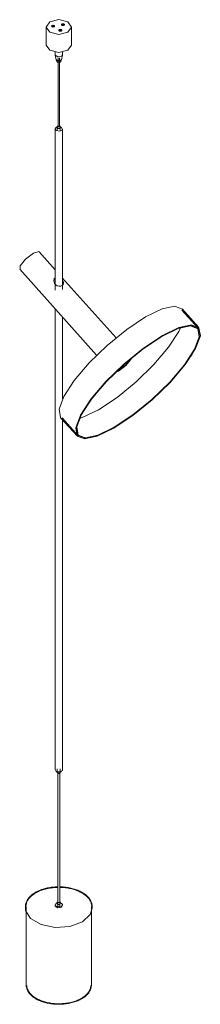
# Model space of a CAD drawing. Header units: millimetres. Extents: x -3515 to -1315, y -4053 to 6829.
# Tile 1 of 5: x -2775 to -2498, y -4053 to -2544. Entities that reach past the tile are written whole.
import ezdxf

# ---------------------------------------------------------------- set-up
doc = ezdxf.new("R2010")
doc.units = ezdxf.units.MM
doc.layers.add('E-LITE-EQPM', color=7, linetype='Continuous', lineweight=20)

# ---------------------------------------------------------------- blocks, each defined once
blk = doc.blocks.new('20166 - 20166 WHIZZ Black pendant lamp accessory _ 20162 Lamp-463508-00 Isometrico PDF')
at = {"layer": 'E-LITE-EQPM', "lineweight": 9}
for p, q in [((-2374.1, -2555.6), (-2374.1, -2583.4)), ((-2361.6, -2555.1), (-2361.7, -2555)), ((-2335.1, -2583.4), (-2335.1, -2555.6)), ((-2360.4, -2594.1), (-2360.4, -2598.1)), ((-2348.9, -2598.1), (-2348.9, -2594.1)), ((-2340.9, -2591.3), (-2335.1, -2583.4)), ((-2360.3, -2598.5), (-2358.6, -2605.7)), ((-2357.5, -2605.4), (-2357.5, -2608.2)), ((-2355.7, -2603), (-2355.7, -2707.5)), ((-2353.6, -2707.5), (-2353.6, -2603)), ((-2351.7, -2608.2), (-2352.6, -2609.4)), ((-2350.7, -2605.7), (-2351.8, -2607)), ((-2351.7, -2608.2), (-2351.7, -2605.4)), ((-2350.7, -2605.7), (-2349, -2598.5)), ((-2349.1, -2597.2), (-2350.6, -2600.4)), ((-2360.4, -2712), (-2360.4, -2958.7)), ((-2356.9, -2707.5), (-2356.9, -2713.6)), ((-2356.9, -2710.3), (-2356.2, -2711.3)), ((-2356.2, -2711.3), (-2353.1, -2711.3)), ((-2355.7, -2707.2), (-2355.5, -2708)), ((-2355.5, -2708), (-2355, -2708.1)), ((-2353.1, -2706.6), (-2353.6, -2706.3)), ((-2353.1, -2711.3), (-2352.4, -2710.3)), ((-2352.4, -2713.6), (-2352.4, -2707.5)), ((-2350.5, -2709.8), (-2350.6, -2709.7)), ((-2348.9, -2958), (-2348.9, -2712)), ((-2360.2, -2927.7), (-2384.8, -2900.2)), ((-2414.6, -2926.9), (-2296.6, -3058.6)), ((-2266.8, -3031.9), (-2349.3, -2939.8)), ((-2360.4, -2987.2), (-2360.4, -3694.1)), ((-2140, -3016.1), (-2165.6, -2987.5)), ((-2348.9, -3125.6), (-2348.9, -3000)), ((-2141.1, -3017.1), (-2165.8, -2989.5)), ((-2262.8, -3083), (-2268, -3085.3)), ((-2267.1, -3084.2), (-2263.3, -3082.5)), ((-2263.3, -3082.5), (-2266.9, -3084.2)), ((-2351.8, -3154.3), (-2326.2, -3182.9)), ((-2349.7, -3154.4), (-2325.1, -3181.9)), ((-2348.9, -3694.1), (-2348.9, -3157.5)), ((-2360.2, -3693.3), (-2358.7, -3696.5)), ((-2358.8, -3696.4), (-2358.7, -3696.5)), ((-2356.9, -3692.6), (-2356.9, -3698.7)), ((-2352.4, -3698.7), (-2352.4, -3692.6)), ((-2356.6, -3698.5), (-2356.2, -3699.6)), ((-2356.2, -3698.7), (-2356.2, -3905.7)), ((-2353.1, -3905.7), (-2353.1, -3698.7)), ((-2405.9, -3903.8), (-2405.9, -3906.3)), ((-2404.6, -3903.7), (-2404.6, -4023.8)), ((-2360.4, -3901), (-2360.4, -3902.2)), ((-2358.7, -3898.6), (-2357, -3898)), ((-2356.9, -3896.4), (-2356.9, -3899.3)), ((-2353, -3897.4), (-2353, -3895.5)), ((-2352.4, -3899.3), (-2353, -3900.3)), ((-2352.4, -3899.3), (-2352.4, -3896.4)), ((-2349.1, -3901.3), (-2350.6, -3904.5)), ((-2348.9, -3902.2), (-2348.9, -3901)), ((-2304.7, -4023.8), (-2304.7, -3903.7)), ((-2303.4, -3906.3), (-2303.4, -3903.8))]:
    blk.add_line(p, q, dxfattribs=at)
for points in [[(-2340.9, -2563.6, 0), (-2354.6, -2566.9, 0), (-2368.4, -2563.6, 0), (-2374.1, -2555.6, 0), (-2368.4, -2547.6, 0)], [(-2368.4, -2547.6, 0), (-2354.6, -2544.3, 0), (-2340.9, -2547.6, 0), (-2335.1, -2555.6, 0), (-2340.9, -2563.6, 0)], [(-2364.9, -2555.2, 0), (-2365.3, -2554.9, 0), (-2365.5, -2554.6, 0), (-2365.6, -2554.3, 0), (-2365.5, -2553.9, 0), (-2365.3, -2553.6, 0), (-2364.9, -2553.3, 0), (-2364.5, -2553.1, 0), (-2363.9, -2553, 0), (-2363.3, -2552.9, 0), (-2362.7, -2553, 0), (-2362.2, -2553.1, 0), (-2361.7, -2553.3, 0)], [(-2361.7, -2555, 0), (-2362.2, -2554.8, 0), (-2362.7, -2554.6, 0), (-2363.3, -2554.6, 0), (-2363.9, -2554.6, 0), (-2364.5, -2554.8, 0), (-2364.9, -2555, 0), (-2365.1, -2555.1, 0)], [(-2361.7, -2553.3, 0), (-2361.4, -2553.6, 0), (-2361.1, -2553.9, 0), (-2361.1, -2554.3, 0), (-2361.1, -2554.6, 0), (-2361.4, -2554.9, 0), (-2361.7, -2555.2, 0), (-2362.2, -2555.4, 0), (-2362.7, -2555.5, 0), (-2363.3, -2555.6, 0), (-2363.9, -2555.5, 0), (-2364.5, -2555.4, 0), (-2364.9, -2555.2, 0)], [(-2350.1, -2561, 0), (-2350.3, -2561.3, 0), (-2350.7, -2561.5, 0), (-2351.2, -2561.8, 0), (-2351.7, -2561.9, 0), (-2352.3, -2561.9, 0), (-2352.9, -2561.9, 0), (-2353.5, -2561.8, 0), (-2353.9, -2561.5, 0), (-2354.3, -2561.3, 0), (-2354.5, -2561, 0), (-2354.6, -2560.6, 0), (-2354.5, -2560.3, 0)], [(-2354.5, -2560.3, 0), (-2354.3, -2560, 0), (-2353.9, -2559.7, 0), (-2353.5, -2559.5, 0), (-2352.9, -2559.3, 0), (-2352.3, -2559.3, 0), (-2351.7, -2559.3, 0), (-2351.2, -2559.5, 0), (-2350.7, -2559.7, 0), (-2350.3, -2560, 0), (-2350.1, -2560.3, 0), (-2350, -2560.6, 0), (-2350.1, -2561, 0)], [(-2350.5, -2561.4, 0), (-2350.7, -2561.3, 0), (-2351.2, -2561.1, 0), (-2351.7, -2561, 0), (-2352.3, -2560.9, 0), (-2352.9, -2561, 0), (-2353.5, -2561.1, 0), (-2353.9, -2561.3, 0), (-2354.1, -2561.4, 0)], [(-2347.7, -2553.2, 0), (-2348.3, -2553.2, 0), (-2348.9, -2553.2, 0), (-2349.4, -2553.1, 0), (-2349.9, -2552.9, 0), (-2350.3, -2552.6, 0), (-2350.5, -2552.3, 0), (-2350.6, -2551.9, 0), (-2350.5, -2551.6, 0), (-2350.3, -2551.3, 0), (-2349.9, -2551, 0), (-2349.4, -2550.8, 0), (-2348.9, -2550.7, 0)], [(-2348.9, -2552.3, 0), (-2349.4, -2552.4, 0), (-2349.9, -2552.6, 0), (-2350.1, -2552.7, 0)], [(-2348.9, -2550.7, 0), (-2348.3, -2550.6, 0), (-2347.7, -2550.7, 0), (-2347.2, -2550.8, 0), (-2346.7, -2551, 0), (-2346.3, -2551.3, 0), (-2346.1, -2551.6, 0), (-2346, -2551.9, 0), (-2346.1, -2552.3, 0), (-2346.3, -2552.6, 0), (-2346.7, -2552.9, 0), (-2347.2, -2553.1, 0), (-2347.7, -2553.2, 0)], [(-2346.5, -2552.7, 0), (-2346.7, -2552.6, 0), (-2347.2, -2552.4, 0), (-2347.7, -2552.3, 0), (-2348.3, -2552.2, 0), (-2348.9, -2552.3, 0)], [(-2374.1, -2583.4, 0), (-2368.4, -2591.3, 0), (-2354.6, -2594.6, 0), (-2340.9, -2591.3, 0)], [(-2350.6, -2600.4, 0), (-2356.1, -2601.3, 0), (-2360.2, -2598.9, 0), (-2360.2, -2597.2, 0)], [(-2351.8, -2607, 0), (-2357.5, -2607, 0), (-2358.6, -2605.7, 0)], [(-2352.6, -2609.4, 0), (-2356.7, -2609.4, 0), (-2357.5, -2608.2, 0)], [(-2358.7, -2714.4, 0), (-2360.2, -2711.2, 0), (-2358.7, -2709.7, 0)], [(-2358.8, -2709.8, 0), (-2358.6, -2709.6, 0), (-2358.3, -2709.5, 0), (-2358.1, -2709.4, 0), (-2357.9, -2709.3, 0), (-2357.6, -2709.2, 0), (-2357.4, -2709.1, 0), (-2357.2, -2709, 0), (-2357, -2709, 0), (-2356.8, -2708.9, 0), (-2356.6, -2708.8, 0)], [(-2350.6, -2709.7, 0), (-2349.1, -2712.9, 0), (-2353.2, -2715.3, 0), (-2358.7, -2714.4, 0)], [(-2355.7, -2706.3, 0), (-2356.2, -2706.6, 0), (-2356.2, -2708.4, 0)], [(-2356.2, -2708.4, 0), (-2353.1, -2708.4, 0), (-2353.1, -2706.6, 0)], [(-2353.9, -2707.9, 0), (-2354.1, -2708, 0), (-2354.4, -2708, 0), (-2354.6, -2708.1, 0), (-2354.9, -2708, 0), (-2355.2, -2708, 0), (-2355.4, -2707.9, 0), (-2355.5, -2707.8, 0), (-2355.6, -2707.6, 0), (-2355.7, -2707.5, 0)], [(-2354, -2708.1, 0), (-2353.8, -2708, 0), (-2353.6, -2707.3, 0)], [(-2353.6, -2707.5, 0), (-2353.7, -2707.6, 0), (-2353.8, -2707.8, 0), (-2353.9, -2707.9, 0)], [(-2352.8, -2708.8, 0), (-2352.6, -2708.9, 0), (-2352.4, -2708.9, 0), (-2352.2, -2709, 0), (-2351.9, -2709.1, 0), (-2351.7, -2709.1, 0), (-2351.5, -2709.2, 0), (-2351.3, -2709.3, 0), (-2351.1, -2709.4, 0), (-2350.8, -2709.6, 0), (-2350.6, -2709.7, 0)], [(-2414.1, -2927.3, 0), (-2413.9, -2921.7, 0), (-2405.5, -2911.3, 0), (-2393.7, -2902.2, 0)], [(-2393.7, -2902.2, 0), (-2385.5, -2899.8, 0), (-2384.5, -2900.8, 0)], [(-2349.3, -2951.8, 0), (-2351.6, -2952.6, 0), (-2354.3, -2952.9, 0), (-2357, -2952.3, 0), (-2359.3, -2950.8, 0), (-2361, -2948.8, 0), (-2361.9, -2946.4, 0), (-2362.1, -2943.9, 0), (-2361.5, -2941.6, 0), (-2360.3, -2940.1, 0)], [(-2360.3, -2941.5, 0), (-2361.5, -2942.9, 0), (-2362.1, -2944.9, 0)], [(-2349.1, -2944.4, 0), (-2348.8, -2944.8, 0), (-2347.5, -2946.8, 0), (-2347.2, -2948.7, 0), (-2347.8, -2950.4, 0), (-2349.3, -2951.8, 0)], [(-2347.5, -2948.2, 0), (-2348.8, -2946.2, 0), (-2349.1, -2945.9, 0)], [(-2165.3, -2987.9, 0), (-2176.6, -2983.5, 0), (-2195.9, -2987.7, 0), (-2221.4, -2999.9, 0)], [(-2221.4, -2999.9, 0), (-2250.5, -3019.2, 0), (-2280.5, -3043.5, 0), (-2308.3, -3070.5, 0), (-2331.2, -3097.5, 0), (-2347.1, -3121.9, 0), (-2354.3, -3141.3, 0), (-2352.2, -3153.9, 0), (-2351.8, -3154.3, 0)], [(-2167.7, -3016.6, 0), (-2170.5, -3022.4, 0), (-2186.1, -3046.4, 0), (-2208.6, -3072.9, 0), (-2235.9, -3099.4, 0), (-2265.3, -3123.3, 0), (-2293.9, -3142.2, 0)], [(-2195.7, -3028.6, 0), (-2170.3, -3016.3, 0), (-2150.9, -3012.1, 0), (-2139.6, -3016.5, 0), (-2137.5, -3029, 0), (-2144.7, -3048.5, 0), (-2160.6, -3072.9, 0), (-2183.5, -3099.9, 0), (-2211.4, -3126.9, 0), (-2241.3, -3151.2, 0), (-2270.4, -3170.4, 0)], [(-2196.4, -3029.9, 0), (-2171.4, -3017.8, 0), (-2152.4, -3013.7, 0), (-2141.4, -3018, 0), (-2139.2, -3030.3, 0), (-2146.3, -3049.4, 0), (-2161.9, -3073.4, 0), (-2184.5, -3099.9, 0), (-2211.8, -3126.4, 0), (-2241.2, -3150.2, 0), (-2269.8, -3169.1, 0)], [(-2196.2, -3029.4, 0), (-2171, -3017.3, 0), (-2151.9, -3013.2, 0), (-2140.8, -3017.5, 0), (-2138.6, -3029.9, 0), (-2145.8, -3049.1, 0), (-2150.1, -3056.7, 0)], [(-2196.2, -3029.4, 0), (-2171, -3017.3, 0), (-2151.9, -3013.2, 0), (-2140.8, -3017.5, 0), (-2138.6, -3029.9, 0), (-2145.8, -3049.1, 0), (-2150.1, -3056.6, 0)], [(-2270.4, -3170.4, 0), (-2295.9, -3182.7, 0), (-2315.3, -3186.9, 0), (-2326.6, -3182.5, 0), (-2328.7, -3169.9, 0), (-2321.5, -3150.5, 0), (-2305.6, -3126.1, 0), (-2282.6, -3099.1, 0), (-2254.8, -3072.1, 0), (-2224.9, -3047.8, 0), (-2195.7, -3028.6, 0)], [(-2270, -3169.6, 0), (-2295.2, -3181.7, 0), (-2314.3, -3185.8, 0), (-2325.4, -3181.5, 0), (-2327.6, -3169.1, 0), (-2320.4, -3149.9, 0), (-2304.7, -3125.8, 0), (-2282, -3099.1, 0), (-2254.6, -3072.4, 0), (-2225, -3048.4, 0), (-2196.2, -3029.4, 0)], [(-2270, -3169.6, 0), (-2295.2, -3181.7, 0), (-2314.3, -3185.8, 0), (-2325.4, -3181.5, 0), (-2327.6, -3169.1, 0), (-2320.4, -3149.9, 0), (-2304.7, -3125.8, 0), (-2282, -3099.1, 0), (-2254.6, -3072.4, 0), (-2225, -3048.4, 0), (-2196.2, -3029.4, 0)], [(-2269.8, -3169.1, 0), (-2294.8, -3181.2, 0), (-2313.8, -3185.3, 0), (-2324.8, -3180.9, 0), (-2326.9, -3168.6, 0), (-2319.9, -3149.6, 0), (-2304.3, -3125.6, 0), (-2281.7, -3099.1, 0), (-2254.4, -3072.6, 0), (-2225, -3048.7, 0), (-2196.4, -3029.9, 0)], [(-2150.2, -3056.7, 0), (-2161.4, -3073.2, 0), (-2184.1, -3099.9, 0), (-2211.6, -3126.5, 0), (-2241.2, -3150.6, 0), (-2270, -3169.6, 0)], [(-2150.2, -3056.8, 0), (-2161.4, -3073.2, 0), (-2184.1, -3099.9, 0), (-2211.6, -3126.5, 0), (-2241.2, -3150.6, 0), (-2270, -3169.6, 0)], [(-2243.4, -3063.2, 0), (-2244.2, -3065, 0), (-2251.9, -3074.6, 0), (-2262.8, -3083, 0)], [(-2244.5, -3064.1, 0), (-2244.7, -3064.4, 0), (-2252.4, -3074, 0), (-2263.3, -3082.5, 0)], [(-2263.3, -3082.5, 0), (-2252.4, -3074, 0), (-2244.7, -3064.4, 0), (-2244.5, -3064.1, 0)], [(-2293.9, -3142.2, 0), (-2318.9, -3154.2, 0), (-2322.7, -3155.5, 0)], [(-2358.7, -3696.5, 0), (-2353.2, -3697.3, 0), (-2349.1, -3695, 0), (-2349.1, -3693.3, 0)], [(-2350.5, -3696.4, 0), (-2350.7, -3696.6, 0), (-2351, -3696.7, 0), (-2351.2, -3696.8, 0), (-2351.4, -3696.9, 0), (-2351.6, -3697, 0), (-2351.9, -3697.1, 0), (-2352.1, -3697.2, 0), (-2352.3, -3697.2, 0), (-2352.5, -3697.3, 0), (-2352.7, -3697.3, 0), (-2352.9, -3697.4, 0), (-2353.1, -3697.4, 0), (-2353.3, -3697.5, 0), (-2353.5, -3697.5, 0), (-2353.7, -3697.5, 0), (-2353.9, -3697.5, 0), (-2354.1, -3697.6, 0), (-2354.2, -3697.6, 0), (-2354.4, -3697.6, 0), (-2354.6, -3697.6, 0), (-2354.8, -3697.6, 0), (-2355, -3697.6, 0), (-2355.2, -3697.6, 0), (-2355.4, -3697.5, 0), (-2355.6, -3697.5, 0), (-2355.7, -3697.5, 0), (-2355.9, -3697.5, 0), (-2356.1, -3697.4, 0), (-2356.3, -3697.4, 0), (-2356.5, -3697.4, 0), (-2356.7, -3697.3, 0), (-2356.9, -3697.2, 0), (-2357.1, -3697.2, 0), (-2357.4, -3697.1, 0), (-2357.6, -3697, 0), (-2357.8, -3696.9, 0), (-2358, -3696.8, 0), (-2358.2, -3696.7, 0), (-2358.5, -3696.6, 0), (-2358.7, -3696.5, 0)], [(-2356.2, -3699.6, 0), (-2353.1, -3699.6, 0), (-2352.7, -3698.9, 0)], [(-2356.1, -3873.4, 0), (-2358.1, -3873.4, 0), (-2360.1, -3873.5, 0), (-2362.1, -3873.7, 0), (-2364.1, -3873.9, 0), (-2366.1, -3874.1, 0), (-2368.1, -3874.4, 0), (-2370, -3874.7, 0), (-2371.9, -3875.1, 0), (-2373.8, -3875.5, 0), (-2375.7, -3876, 0), (-2377.5, -3876.5, 0), (-2379.3, -3877.1, 0), (-2381, -3877.7, 0), (-2382.7, -3878.3, 0), (-2384.4, -3879, 0), (-2386, -3879.7, 0), (-2387.6, -3880.4, 0), (-2389.1, -3881.2, 0), (-2390.5, -3882, 0)], [(-2356.1, -3874.2, 0), (-2358.1, -3874.2, 0), (-2360.1, -3874.3, 0), (-2362.1, -3874.5, 0), (-2364, -3874.7, 0), (-2366, -3874.9, 0), (-2367.9, -3875.2, 0), (-2369.9, -3875.5, 0), (-2371.7, -3875.9, 0), (-2373.6, -3876.3, 0), (-2375.5, -3876.8, 0), (-2377.3, -3877.3, 0), (-2379, -3877.8, 0), (-2380.8, -3878.4, 0), (-2382.5, -3879, 0), (-2384.1, -3879.7, 0), (-2385.7, -3880.4, 0), (-2387.3, -3881.1, 0), (-2388.8, -3881.9, 0), (-2390.1, -3882.7, 0)], [(-2303.4, -3903.8, 0), (-2303.4, -3902.5, 0), (-2303.6, -3901.3, 0), (-2303.8, -3900, 0), (-2304.1, -3898.7, 0), (-2304.5, -3897.5, 0), (-2305, -3896.3, 0), (-2305.5, -3895.1, 0), (-2306.2, -3893.9, 0), (-2306.9, -3892.7, 0), (-2307.7, -3891.5, 0), (-2308.5, -3890.4, 0), (-2309.5, -3889.3, 0), (-2310.5, -3888.3, 0), (-2311.6, -3887.2, 0), (-2312.7, -3886.2, 0), (-2313.9, -3885.2, 0), (-2315.2, -3884.3, 0), (-2316.5, -3883.4, 0), (-2317.9, -3882.5, 0), (-2319.4, -3881.7, 0), (-2320.9, -3880.9, 0), (-2322.4, -3880.1, 0), (-2324, -3879.3, 0), (-2325.6, -3878.7, 0), (-2327.3, -3878, 0), (-2329.1, -3877.4, 0), (-2330.8, -3876.8, 0), (-2332.7, -3876.3, 0), (-2334.5, -3875.8, 0), (-2336.4, -3875.3, 0), (-2338.3, -3874.9, 0), (-2340.2, -3874.6, 0), (-2342.1, -3874.3, 0), (-2344.1, -3874, 0), (-2346.1, -3873.8, 0), (-2348.1, -3873.6, 0), (-2350.1, -3873.5, 0), (-2352.1, -3873.4, 0), (-2353.2, -3873.4, 0)], [(-2304.2, -3903.8, 0), (-2304.2, -3902.6, 0), (-2304.4, -3901.4, 0), (-2304.6, -3900.2, 0), (-2304.9, -3899, 0), (-2305.2, -3897.8, 0), (-2305.7, -3896.6, 0), (-2306.2, -3895.4, 0), (-2306.9, -3894.3, 0), (-2307.5, -3893.1, 0), (-2308.3, -3892, 0), (-2309.2, -3890.9, 0), (-2310.1, -3889.9, 0), (-2311.1, -3888.8, 0), (-2312.1, -3887.8, 0), (-2313.2, -3886.8, 0), (-2314.4, -3885.9, 0), (-2315.7, -3884.9, 0), (-2317, -3884.1, 0), (-2318.3, -3883.2, 0), (-2319.7, -3882.4, 0), (-2321.2, -3881.6, 0), (-2322.7, -3880.8, 0), (-2324.3, -3880.1, 0), (-2325.9, -3879.4, 0), (-2327.6, -3878.8, 0), (-2329.3, -3878.1, 0), (-2331.1, -3877.6, 0), (-2332.9, -3877.1, 0), (-2334.7, -3876.6, 0), (-2336.5, -3876.1, 0), (-2338.4, -3875.7, 0), (-2340.3, -3875.4, 0), (-2342.2, -3875.1, 0), (-2344.2, -3874.8, 0), (-2346.2, -3874.6, 0), (-2348.1, -3874.4, 0), (-2350.1, -3874.3, 0), (-2352.1, -3874.2, 0), (-2353.2, -3874.2, 0)], [(-2405.9, -3903.8, 0), (-2405.9, -3902.5, 0), (-2405.7, -3901.3, 0), (-2405.5, -3900, 0), (-2405.2, -3898.7, 0), (-2404.8, -3897.5, 0), (-2404.3, -3896.3, 0), (-2403.8, -3895.1, 0), (-2403.1, -3893.9, 0), (-2402.4, -3892.7, 0), (-2401.6, -3891.5, 0), (-2400.8, -3890.4, 0), (-2399.8, -3889.3, 0), (-2398.8, -3888.3, 0), (-2397.7, -3887.2, 0), (-2396.6, -3886.2, 0), (-2395.4, -3885.2, 0), (-2394.1, -3884.3, 0), (-2392.8, -3883.4, 0), (-2391.4, -3882.5, 0), (-2390.5, -3882, 0)], [(-2405.1, -3903.8, 0), (-2405.1, -3902.6, 0), (-2404.9, -3901.4, 0), (-2404.7, -3900.2, 0), (-2404.4, -3899, 0), (-2404.1, -3897.8, 0), (-2403.6, -3896.6, 0), (-2403.1, -3895.4, 0), (-2402.4, -3894.3, 0), (-2401.8, -3893.1, 0), (-2401, -3892, 0), (-2400.1, -3890.9, 0), (-2399.2, -3889.9, 0), (-2398.2, -3888.8, 0), (-2397.2, -3887.8, 0), (-2396.1, -3886.8, 0), (-2394.9, -3885.9, 0), (-2393.6, -3884.9, 0), (-2392.3, -3884.1, 0), (-2391, -3883.2, 0), (-2390.1, -3882.7, 0)], [(-2318.4, -3927.2, 0), (-2337.7, -3934.2, 0), (-2360.4, -3935.7, 0), (-2381.9, -3931.3, 0), (-2398, -3922, 0), (-2405.6, -3909.6, 0), (-2405.9, -3905.1, 0)], [(-2350.6, -3903.3, 0), (-2356.1, -3904.2, 0), (-2360.2, -3901.8, 0), (-2358.7, -3898.6, 0)], [(-2350.6, -3904.5, 0), (-2356.1, -3905.4, 0), (-2360.2, -3903, 0), (-2360.2, -3901.3, 0)], [(-2356.6, -3897.8, 0), (-2356.8, -3897.8, 0), (-2357, -3897.9, 0), (-2357.2, -3898, 0), (-2357.4, -3898, 0), (-2357.7, -3898.1, 0), (-2357.9, -3898.2, 0), (-2358.1, -3898.3, 0), (-2358.4, -3898.4, 0), (-2358.5, -3898.5, 0)], [(-2353, -3900.3, 0), (-2356.3, -3900.3, 0), (-2356.9, -3899.3, 0)], [(-2356.3, -3895.5, 0), (-2356.3, -3897.4, 0), (-2353, -3897.4, 0)], [(-2350.8, -3898.5, 0), (-2351.1, -3898.4, 0), (-2351.3, -3898.3, 0), (-2351.5, -3898.2, 0), (-2351.8, -3898.1, 0), (-2352, -3898, 0), (-2352.2, -3897.9, 0), (-2352.4, -3897.9, 0), (-2352.6, -3897.8, 0)], [(-2351.3, -3898.3, 0), (-2349.1, -3900.1, 0), (-2350.6, -3903.3, 0)], [(-2303.4, -3905.9, 0), (-2306.3, -3916, 0), (-2318.4, -3927.2, 0)], [(-2404.6, -4023.8, 0), (-2404.6, -4025, 0), (-2404.5, -4026.2, 0), (-2404.2, -4027.5, 0), (-2403.9, -4028.7, 0), (-2403.6, -4029.9, 0), (-2403.1, -4031.1, 0), (-2402.6, -4032.3, 0), (-2401.9, -4033.4, 0), (-2401.2, -4034.6, 0), (-2400.5, -4035.7, 0), (-2399.6, -4036.8, 0), (-2398.7, -4037.8, 0), (-2397.7, -4038.9, 0), (-2396.7, -4039.9, 0), (-2395.6, -4040.9, 0), (-2394.4, -4041.8, 0), (-2393.1, -4042.8, 0), (-2391.8, -4043.6, 0), (-2390.5, -4044.5, 0), (-2389.1, -4045.3, 0), (-2387.6, -4046.1, 0), (-2386.1, -4046.9, 0), (-2384.5, -4047.6, 0), (-2382.9, -4048.3, 0), (-2381.3, -4048.9, 0), (-2379.6, -4049.5, 0), (-2377.9, -4050, 0), (-2376.1, -4050.6, 0), (-2374.3, -4051, 0), (-2372.5, -4051.5, 0), (-2370.6, -4051.9, 0), (-2368.8, -4052.2, 0), (-2366.9, -4052.5, 0), (-2364.9, -4052.8, 0), (-2363, -4053, 0), (-2361.1, -4053.2, 0), (-2359.1, -4053.3, 0), (-2357.1, -4053.4, 0), (-2355.2, -4053.4, 0), (-2353.2, -4053.4, 0), (-2351.2, -4053.3, 0), (-2349.3, -4053.2, 0), (-2347.3, -4053.1, 0), (-2345.4, -4052.9, 0), (-2343.5, -4052.7, 0), (-2341.6, -4052.4, 0), (-2339.7, -4052.1, 0), (-2337.8, -4051.7, 0), (-2336, -4051.3, 0), (-2334.2, -4050.8, 0), (-2332.4, -4050.3, 0), (-2330.6, -4049.8, 0), (-2328.9, -4049.2, 0), (-2327.2, -4048.6, 0), (-2325.6, -4047.9, 0), (-2324, -4047.2, 0), (-2322.5, -4046.5, 0), (-2321, -4045.7, 0), (-2319.7, -4045, 0)], [(-2403.8, -4024.4, 0), (-2403.8, -4024.9, 0), (-2403.7, -4026.1, 0), (-2403.5, -4027.3, 0), (-2403.2, -4028.5, 0), (-2402.8, -4029.6, 0), (-2402.4, -4030.8, 0), (-2401.8, -4031.9, 0), (-2401.2, -4033, 0), (-2400.6, -4034.1, 0), (-2399.8, -4035.2, 0), (-2399, -4036.3, 0), (-2398.1, -4037.3, 0), (-2397.2, -4038.3, 0), (-2396.1, -4039.3, 0), (-2395, -4040.3, 0), (-2393.9, -4041.2, 0), (-2392.7, -4042.1, 0), (-2391.4, -4043, 0), (-2390.1, -4043.8, 0), (-2388.7, -4044.6, 0), (-2387.2, -4045.4, 0), (-2385.8, -4046.1, 0), (-2384.2, -4046.8, 0), (-2382.6, -4047.5, 0), (-2381, -4048.1, 0), (-2379.3, -4048.7, 0), (-2377.6, -4049.3, 0), (-2375.9, -4049.8, 0), (-2374.1, -4050.3, 0), (-2372.3, -4050.7, 0), (-2370.5, -4051.1, 0), (-2368.6, -4051.4, 0), (-2366.7, -4051.7, 0), (-2364.8, -4052, 0), (-2362.9, -4052.2, 0), (-2361, -4052.4, 0), (-2359.1, -4052.5, 0), (-2357.1, -4052.6, 0), (-2355.2, -4052.6, 0), (-2353.2, -4052.6, 0), (-2351.3, -4052.5, 0), (-2349.3, -4052.4, 0), (-2347.4, -4052.3, 0), (-2345.5, -4052.1, 0), (-2343.6, -4051.9, 0), (-2341.7, -4051.6, 0), (-2339.8, -4051.3, 0), (-2338, -4050.9, 0), (-2336.2, -4050.5, 0), (-2334.4, -4050.1, 0), (-2332.6, -4049.6, 0), (-2330.9, -4049, 0), (-2329.2, -4048.5, 0), (-2327.5, -4047.9, 0), (-2325.9, -4047.2, 0), (-2324.4, -4046.5, 0), (-2322.8, -4045.8, 0), (-2321.4, -4045, 0), (-2320.1, -4044.3, 0)], [(-2305.5, -4024.8, 0), (-2305.5, -4024.9, 0), (-2305.6, -4026.1, 0), (-2305.8, -4027.3, 0), (-2306.1, -4028.5, 0), (-2306.5, -4029.6, 0), (-2306.9, -4030.8, 0), (-2307.5, -4031.9, 0), (-2308.1, -4033, 0), (-2308.7, -4034.1, 0), (-2309.5, -4035.2, 0), (-2310.3, -4036.3, 0), (-2311.2, -4037.3, 0), (-2312.1, -4038.3, 0), (-2313.2, -4039.3, 0), (-2314.3, -4040.3, 0), (-2315.4, -4041.2, 0), (-2316.6, -4042.1, 0), (-2317.9, -4043, 0), (-2319.2, -4043.8, 0), (-2320.1, -4044.3, 0)], [(-2304.7, -4023.8, 0), (-2304.7, -4025, 0), (-2304.8, -4026.2, 0), (-2305.1, -4027.5, 0), (-2305.4, -4028.7, 0), (-2305.7, -4029.9, 0), (-2306.2, -4031.1, 0), (-2306.7, -4032.3, 0), (-2307.4, -4033.4, 0), (-2308.1, -4034.6, 0), (-2308.8, -4035.7, 0), (-2309.7, -4036.8, 0), (-2310.6, -4037.8, 0), (-2311.6, -4038.9, 0), (-2312.6, -4039.9, 0), (-2313.7, -4040.9, 0), (-2314.9, -4041.8, 0), (-2316.2, -4042.8, 0), (-2317.5, -4043.6, 0), (-2318.8, -4044.5, 0), (-2319.7, -4045, 0)]]:
    blk.add_polyline3d(points, dxfattribs=at)

msp = doc.modelspace()

# ---------------------------------------------------------------- block references
at = {"layer": 'E-LITE-EQPM', "lineweight": 9}
msp.add_blockref('20166 - 20166 WHIZZ Black pendant lamp accessory _ 20162 Lamp-463508-00 Isometrico PDF', (-360.5, 0), dxfattribs=at)

doc.saveas('drawing.dxf')
